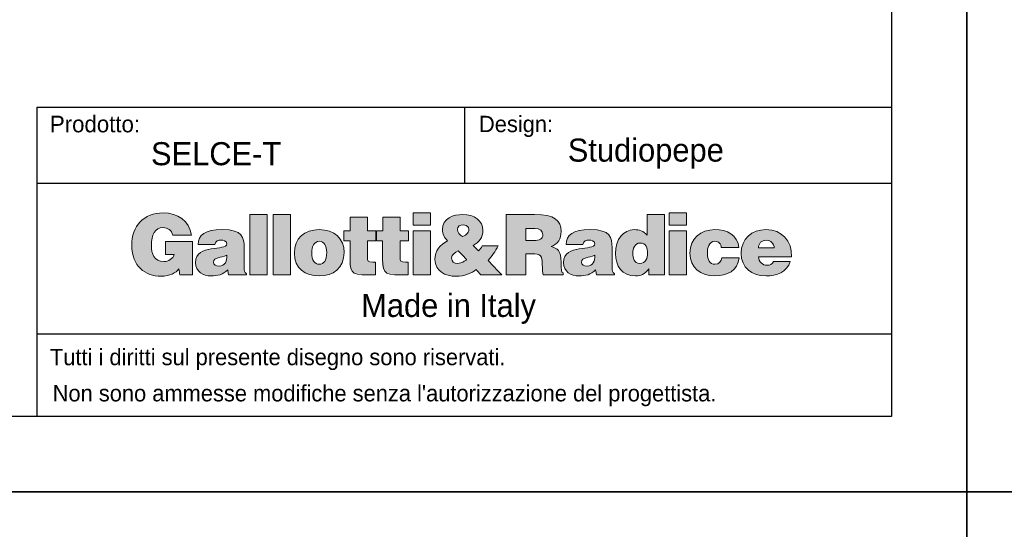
# Model space of a CAD drawing. Header units: millimetres. Extents: x -2064 to 15610, y -1415 to 32635.
# Tile 36 of 67: x 5078 to 6840, y 20342 to 21254. Entities that reach past the tile are written whole.
import ezdxf

# ---------------------------------------------------------------- set-up
doc = ezdxf.new("R2010")
doc.units = ezdxf.units.MM
doc.header["$LTSCALE"] = 15
doc.layers.get('Defpoints').update_dxf_attribs({"color": 124})
doc.layers.add('ANNOTAZIONI', color=252, linetype='Continuous')
doc.styles.get("Standard").update_dxf_attribs({"font": 'GOTHIC.TTF'})

# ---------------------------------------------------------------- blocks, each defined once
blk = doc.blocks.new('logo_punti di controllo')
at = {"layer": 'ANNOTAZIONI'}
h = blk.add_hatch(color=0, dxfattribs=at)
edge = h.paths.add_edge_path(flags=0)
edge.add_line((282.1, 30.6), (282.1, 106.9))
edge.add_line((282.1, 106.9), (220.2, 106.9))
edge.add_line((220.2, 106.9), (220.2, 77))
edge.add_line((220.2, 77), (240.1, 77))
edge.add_spline(control_points=[(240.1, 77), (237.8, 67.4), (226.1, 61.1), (216.9, 61.1), (194.1, 61.1), (188, 78.9), (188, 98.5), (188, 122.8), (196.4, 138.9), (214.3, 138.9), (225.9, 138.9), (234.2, 132.8), (237.4, 121.5)], knot_values=[31.661, 31.661, 31.661, 31.661, 32.661, 32.661, 32.661, 33.661, 33.661, 33.661, 34.661, 34.661, 34.661, 35.661, 35.661, 35.661, 35.661], weights=[1, 1, 1, 1, 1, 1, 1, 1, 1, 1, 1, 1, 1], degree=3, periodic=0)
edge.add_line((237.4, 121.5), (280.3, 121.5))
edge.add_spline(control_points=[(280.3, 121.5), (274.8, 155.4), (248.2, 172.6), (215, 172.6), (170.4, 172.6), (142.8, 142.3), (142.8, 98.3), (142.8, 50.2), (174.4, 27.4), (209.7, 27.4), (231.3, 27.4), (243.8, 35.4), (251.2, 44.2)], knot_values=[47.825, 47.825, 47.825, 47.825, 48.825, 48.825, 48.825, 49.825, 49.825, 49.825, 50.825, 50.825, 50.825, 51.825, 51.825, 51.825, 51.825], weights=[1, 1, 1, 1, 1, 1, 1, 1, 1, 1, 1, 1, 1], degree=3, periodic=0)
edge.add_line((251.2, 44.2), (253, 30.6))
edge.add_line((253, 30.6), (282.1, 30.6))
for points in [[(454, 31), (454, 169), (414.1, 169), (414.1, 31)], [(507.5, 31), (507.5, 169), (467.7, 169), (467.7, 31)], [(788.5, 172.6), (788.5, 144.3), (828.3, 144.3), (828.3, 172.6)], [(1376.1, 172.6), (1376.1, 144.3), (1415.9, 144.3), (1415.9, 172.6)], [(828.3, 31), (828.3, 131.4), (788.5, 131.4), (788.5, 31)], [(1415.9, 31), (1415.9, 131.4), (1376.1, 131.4), (1376.1, 31)]]:
    blk.add_hatch(color=0, dxfattribs=at).paths.add_polyline_path(points, flags=0)
h = blk.add_hatch(color=0, dxfattribs=at)
edge = h.paths.add_edge_path(flags=0)
edge.add_line((702.4, 31), (702.4, 59.6))
edge.add_spline(control_points=[(702.4, 59.6), (700.3, 59.6), (698.2, 59.6), (696.1, 59.6), (685, 59.6), (683.6, 62.8), (683.6, 72), (683.6, 84.2), (683.6, 96.3), (683.6, 108.4)], knot_values=[0, 0, 0, 0, 1.792, 1.792, 1.792, 2.792, 2.792, 2.792, 13.111, 13.111, 13.111, 13.111], weights=[1, 1, 1, 1, 1, 1, 1, 1, 1, 1], degree=3, periodic=0)
edge.add_line((683.6, 108.4), (702.8, 108.4))
edge.add_line((702.8, 108.4), (702.8, 131.4))
edge.add_line((702.8, 131.4), (683.6, 131.4))
edge.add_line((683.6, 131.4), (683.6, 162.6))
edge.add_line((683.6, 162.6), (644.3, 162.6))
edge.add_line((644.3, 162.6), (644.3, 131.4))
edge.add_line((644.3, 131.4), (629.6, 131.4))
edge.add_line((629.6, 131.4), (629.6, 108.4))
edge.add_line((629.6, 108.4), (643.8, 108.4))
edge.add_spline(control_points=[(643.8, 108.4), (643.8, 94.4), (643.8, 80.5), (643.8, 66.5), (643.8, 31.8), (650.1, 28.2), (702.4, 31)], knot_values=[74.044, 74.044, 74.044, 74.044, 85.937, 85.937, 85.937, 86.937, 86.937, 86.937, 86.937], weights=[1, 1, 1, 1, 1, 1, 1], degree=3, periodic=0)
h = blk.add_hatch(color=0, dxfattribs=at)
edge = h.paths.add_edge_path(flags=0)
edge.add_line((777.2, 31), (777.2, 59.6))
edge.add_spline(control_points=[(777.2, 59.6), (775.1, 59.6), (773, 59.6), (770.9, 59.6), (759.8, 59.6), (758.5, 62.8), (758.5, 72), (758.5, 84.2), (758.5, 96.3), (758.5, 108.4)], knot_values=[0, 0, 0, 0, 1.792, 1.792, 1.792, 2.792, 2.792, 2.792, 13.111, 13.111, 13.111, 13.111], weights=[1, 1, 1, 1, 1, 1, 1, 1, 1, 1], degree=3, periodic=0)
edge.add_line((758.5, 108.4), (777.6, 108.4))
edge.add_line((777.6, 108.4), (777.6, 131.4))
edge.add_line((777.6, 131.4), (758.5, 131.4))
edge.add_line((758.5, 131.4), (758.5, 162.6))
edge.add_line((758.5, 162.6), (719.2, 162.6))
edge.add_line((719.2, 162.6), (719.2, 131.4))
edge.add_line((719.2, 131.4), (704.4, 131.4))
edge.add_line((704.4, 131.4), (704.4, 108.4))
edge.add_line((704.4, 108.4), (718.6, 108.4))
edge.add_spline(control_points=[(718.6, 108.4), (718.6, 94.4), (718.6, 80.5), (718.6, 66.5), (718.6, 31.8), (724.9, 28.2), (777.2, 31)], knot_values=[74.041, 74.041, 74.041, 74.041, 85.934, 85.934, 85.934, 86.934, 86.934, 86.934, 86.934], weights=[1, 1, 1, 1, 1, 1, 1], degree=3, periodic=0)
h = blk.add_hatch(color=0, dxfattribs=at)
edge = h.paths.add_edge_path(flags=0)
edge.add_line((933, 42.7), (943.9, 31))
edge.add_line((943.9, 31), (991.8, 31))
edge.add_line((991.8, 31), (960.4, 63.4))
edge.add_spline(control_points=[(960.4, 63.4), (969.8, 73.4), (977.2, 84.9), (983.6, 96.9)], knot_values=[26.367462, 26.367462, 26.367462, 26.367462, 27.367462, 27.367462, 27.367462, 27.367462], weights=[1, 1, 1, 1], degree=3, periodic=0)
edge.add_line((983.6, 96.9), (947.2, 96.9))
edge.add_spline(control_points=[(947.2, 96.9), (944.9, 92.5), (942, 88.7), (938.2, 85.4)], knot_values=[37.686462, 37.686462, 37.686462, 37.686462, 38.686462, 38.686462, 38.686462, 38.686462], weights=[1, 1, 1, 1], degree=3, periodic=0)
edge.add_line((938.2, 85.4), (926.3, 97.7))
edge.add_spline(control_points=[(926.3, 97.7), (940.3, 105.4), (948.7, 116.1), (948.7, 132.6), (948.7, 154.8), (928.2, 169), (902.7, 169), (880.9, 169), (855.8, 160.3), (855.8, 134.5), (855.8, 123.8), (860.6, 116.1), (867.7, 108.6)], knot_values=[43.525807, 43.525807, 43.525807, 43.525807, 44.525807, 44.525807, 44.525807, 45.525807, 45.525807, 45.525807, 46.525807, 46.525807, 46.525807, 47.525807, 47.525807, 47.525807, 47.525807], weights=[1, 1, 1, 1, 1, 1, 1, 1, 1, 1, 1, 1, 1], degree=3, periodic=0)
edge.add_spline(control_points=[(867.7, 108.6), (850.2, 99.8), (838.7, 86), (838.7, 65.7), (838.7, 39.1), (862.1, 27.4), (887.4, 27.4), (905.4, 27.4), (923.8, 34.9), (933, 42.7)], knot_values=[47.525807, 47.525807, 47.525807, 47.525807, 48.525807, 48.525807, 48.525807, 49.525807, 49.525807, 49.525807, 50.525807, 50.525807, 50.525807, 50.525807], weights=[1, 1, 1, 1, 1, 1, 1, 1, 1, 1], degree=3, periodic=0)
edge = h.paths.add_edge_path(flags=0)
edge.add_line((892, 85.8), (909.8, 67))
edge.add_spline(control_points=[(909.8, 67), (912.3, 64.4), (911.3, 64.9), (905.8, 61.7)], knot_values=[0, 0, 0, 0, 1, 1, 1, 1], weights=[1, 1, 1, 1], degree=3, periodic=0)
edge.add_spline(control_points=[(905.8, 61.7), (902, 59.4), (894.9, 56.7), (890.5, 56.7), (882.6, 56.7), (877, 61.1), (877, 69.3), (877, 77.2), (884.5, 82), (892, 85.8)], knot_values=[1, 1, 1, 1, 2, 2, 2, 3, 3, 3, 4, 4, 4, 4], weights=[1, 1, 1, 1, 1, 1, 1, 1, 1, 1], degree=3, periodic=0)
edge = h.paths.add_edge_path(flags=0)
edge.add_spline(control_points=[(902, 118.6), (895.4, 123), (890.3, 127.8), (890.3, 134.7), (890.3, 142.3), (897, 145), (903.7, 145)], knot_values=[2, 2, 2, 2, 3, 3, 3, 4, 4, 4, 4], weights=[1, 1, 1, 1, 1, 1, 1], degree=3, periodic=0)
edge.add_spline(control_points=[(903.7, 145), (908.1, 145), (913.6, 143.1), (915.6, 138.9)], knot_values=[0, 0, 0, 0, 1, 1, 1, 1], weights=[1, 1, 1, 1], degree=3, periodic=0)
edge.add_spline(control_points=[(915.6, 138.9), (919, 127.6), (911, 122.8), (902, 118.6)], knot_values=[1, 1, 1, 1, 2, 2, 2, 2], weights=[1, 1, 1, 1], degree=3, periodic=0)
h = blk.add_hatch(color=0, dxfattribs=at)
edge = h.paths.add_edge_path(flags=0)
edge.add_line((1047.1, 79.1), (1060.9, 79.1))
edge.add_spline(control_points=[(1060.9, 79.1), (1082, 79.1), (1085, 73.2), (1085, 55.2), (1085, 42.9), (1086.2, 34.1), (1087.3, 31)], knot_values=[0, 0, 0, 0, 1, 1, 1, 2, 2, 2, 2], weights=[1, 1, 1, 1, 1, 1, 1], degree=3, periodic=0)
edge.add_line((1087.3, 31), (1133.1, 31))
edge.add_line((1133.1, 31), (1133.1, 35.2))
edge.add_spline(control_points=[(1133.1, 35.2), (1127.8, 35.2), (1128.3, 41.4), (1128.3, 59.4), (1128.3, 87.2), (1119.5, 90.6), (1105, 96)], knot_values=[16.174, 16.174, 16.174, 16.174, 17.174, 17.174, 17.174, 18.174, 18.174, 18.174, 18.174], weights=[1, 1, 1, 1, 1, 1, 1], degree=3, periodic=0)
edge.add_spline(control_points=[(1105, 96), (1121.1, 100.4), (1128.2, 113.8), (1128.2, 129.7), (1128.2, 156.5), (1113, 169), (1067, 169), (1045.3, 169), (1023.6, 169), (1001.9, 169)], knot_values=[18.174, 18.174, 18.174, 18.174, 19.174, 19.174, 19.174, 20.174, 20.174, 20.174, 38.639, 38.639, 38.639, 38.639], weights=[1, 1, 1, 1, 1, 1, 1, 1, 1, 1], degree=3, periodic=0)
edge.add_line((1001.9, 169), (1001.9, 31))
edge.add_line((1001.9, 31), (1047.1, 31))
edge.add_line((1047.1, 31), (1047.1, 79.1))
edge = h.paths.add_edge_path(flags=0)
edge.add_line((1047.1, 109.4), (1047.1, 136.8))
edge.add_spline(control_points=[(1047.1, 136.8), (1054.1, 136.8), (1061.2, 136.8), (1068.2, 136.8), (1078.7, 136.8), (1086.4, 132.2), (1086.4, 122.4), (1086.4, 112.8), (1078.9, 109.4), (1064.9, 109.4), (1059, 109.4), (1053, 109.4), (1047.1, 109.4)], knot_values=[0, 0, 0, 0, 5.974, 5.974, 5.974, 6.974, 6.974, 6.974, 7.974, 7.974, 7.974, 13.024, 13.024, 13.024, 13.024], weights=[1, 1, 1, 1, 1, 1, 1, 1, 1, 1, 1, 1, 1], degree=3, periodic=0)
h = blk.add_hatch(color=0, dxfattribs=at)
edge = h.paths.add_edge_path(flags=0)
edge.add_line((1329.4, 31), (1365.2, 31))
edge.add_line((1365.2, 31), (1365.2, 169))
edge.add_line((1365.2, 169), (1325.4, 169))
edge.add_line((1325.4, 169), (1325.4, 121.3))
edge.add_spline(control_points=[(1325.4, 121.3), (1316.9, 131.2), (1308.1, 134.3), (1295.5, 134.3), (1271.5, 134.3), (1253, 112.6), (1253, 79.3), (1253, 51), (1268.3, 28.2), (1298.6, 28.2), (1311.4, 28.2), (1320, 32.2), (1329.4, 44.4)], knot_values=[63.921, 63.921, 63.921, 63.921, 64.921, 64.921, 64.921, 65.921, 65.921, 65.921, 66.921, 66.921, 66.921, 67.921, 67.921, 67.921, 67.921], weights=[1, 1, 1, 1, 1, 1, 1, 1, 1, 1, 1, 1, 1], degree=3, periodic=0)
edge.add_line((1329.4, 44.4), (1329.4, 31))
edge = h.paths.add_edge_path(flags=0)
edge.add_spline(control_points=[(1309.7, 103.5), (1322.9, 103.5), (1326.7, 91.4), (1326.7, 80.3), (1326.7, 68.6), (1322.3, 56.9), (1308.5, 56.9)], knot_values=[2, 2, 2, 2, 3, 3, 3, 4, 4, 4, 4], weights=[1, 1, 1, 1, 1, 1, 1], degree=3, periodic=0)
edge.add_spline(control_points=[(1308.5, 56.9), (1295.5, 56.9), (1292.8, 69.2), (1292.8, 79.7), (1292.8, 90.8), (1296.4, 103.5), (1309.7, 103.5)], knot_values=[0, 0, 0, 0, 1, 1, 1, 2, 2, 2, 2], weights=[1, 1, 1, 1, 1, 1, 1], degree=3, periodic=0)
h = blk.add_hatch(color=0, dxfattribs=at)
edge = h.paths.add_edge_path(flags=0)
edge.add_line((364.9, 31), (406.1, 31))
edge.add_line((406.1, 31), (406.1, 32.9))
edge.add_spline(control_points=[(406.1, 32.9), (401, 37.2), (400.8, 40), (400.8, 45.8), (400.8, 61.4), (400.8, 77.1), (400.8, 92.7), (400.8, 116.7), (397.9, 134.3), (350.4, 134.3), (310.7, 134.3), (295.6, 121.8), (295.6, 100.6)], knot_values=[0.543, 0.543, 0.543, 0.543, 1.543, 1.543, 1.543, 14.848, 14.848, 14.848, 15.848, 15.848, 15.848, 16.848, 16.848, 16.848, 16.848], weights=[1, 1, 1, 1, 1, 1, 1, 1, 1, 1, 1, 1, 1], degree=3, periodic=0)
edge.add_line((295.6, 100.6), (333.9, 100.6))
edge.add_spline(control_points=[(333.9, 100.6), (334.9, 109.2), (342.3, 110.3), (347.9, 110.3), (352.1, 110.3), (360.9, 109.4), (360.9, 102.1), (360.9, 83.3), (289.5, 104), (289.5, 58.4), (289.5, 37.5), (306.3, 28.2), (325.3, 28.2), (340.2, 28.2), (351.7, 31.2), (363, 41.8)], knot_values=[27.71, 27.71, 27.71, 27.71, 28.71, 28.71, 28.71, 29.71, 29.71, 29.71, 30.71, 30.71, 30.71, 31.71, 31.71, 31.71, 32.71, 32.71, 32.71, 32.71], weights=[1, 1, 1, 1, 1, 1, 1, 1, 1, 1, 1, 1, 1, 1, 1, 1], degree=3, periodic=0)
edge.add_line((363, 41.8), (364.9, 31))
edge = h.paths.add_edge_path(flags=0)
edge.add_spline(control_points=[(360.9, 75.5), (361.9, 61.7), (357.3, 50.8), (343.3, 50.8)], knot_values=[2, 2, 2, 2, 3, 3, 3, 3], weights=[1, 1, 1, 1], degree=3, periodic=0)
edge.add_spline(control_points=[(343.3, 50.8), (335.4, 50.8), (330.6, 54.2), (330.6, 59.2), (330.6, 72.2), (347.9, 69.2), (360.9, 75.5)], knot_values=[0, 0, 0, 0, 1, 1, 1, 2, 2, 2, 2], weights=[1, 1, 1, 1, 1, 1, 1], degree=3, periodic=0)
h = blk.add_hatch(color=0, dxfattribs=at)
edge = h.paths.add_edge_path(flags=0)
edge.add_spline(control_points=[(630.2, 82.2), (630.2, 113.4), (608.4, 134.3), (572.9, 134.3), (539, 134.3), (516, 114.9), (516, 80.1)], knot_values=[2, 2, 2, 2, 3, 3, 3, 4, 4, 4, 4], weights=[1, 1, 1, 1, 1, 1, 1], degree=3, periodic=0)
edge.add_spline(control_points=[(516, 80.1), (516, 45.8), (540.9, 28.2), (573.1, 28.2), (605.3, 28.2), (630.2, 45.4), (630.2, 82.2)], knot_values=[0, 0, 0, 0, 1, 1, 1, 2, 2, 2, 2], weights=[1, 1, 1, 1, 1, 1, 1], degree=3, periodic=0)
edge = h.paths.add_edge_path(flags=0)
edge.add_spline(control_points=[(573.1, 55), (563, 55), (555.9, 63.2), (555.9, 82.2), (555.9, 93.5), (559.9, 107.5), (573.5, 107.5)], knot_values=[2, 2, 2, 2, 3, 3, 3, 4, 4, 4, 4], weights=[1, 1, 1, 1, 1, 1, 1], degree=3, periodic=0)
edge.add_spline(control_points=[(573.5, 107.5), (583.8, 108), (590.4, 96.9), (590.4, 82.2), (590.4, 63.2), (583.8, 55), (573.1, 55)], knot_values=[0, 0, 0, 0, 1, 1, 1, 2, 2, 2, 2], weights=[1, 1, 1, 1, 1, 1, 1], degree=3, periodic=0)
h = blk.add_hatch(color=0, dxfattribs=at)
edge = h.paths.add_edge_path(flags=0)
edge.add_line((1209.3, 31), (1250.5, 31))
edge.add_line((1250.5, 31), (1250.5, 32.9))
edge.add_spline(control_points=[(1250.5, 32.9), (1245.3, 37.2), (1245.1, 40), (1245.1, 45.8), (1245.1, 61.4), (1245.1, 77.1), (1245.1, 92.7), (1245.1, 116.7), (1242.3, 134.3), (1194.8, 134.3), (1155.1, 134.3), (1140, 121.8), (1140, 100.6)], knot_values=[0.543, 0.543, 0.543, 0.543, 1.543, 1.543, 1.543, 14.848, 14.848, 14.848, 15.848, 15.848, 15.848, 16.848, 16.848, 16.848, 16.848], weights=[1, 1, 1, 1, 1, 1, 1, 1, 1, 1, 1, 1, 1], degree=3, periodic=0)
edge.add_line((1140, 100.6), (1178.3, 100.6))
edge.add_spline(control_points=[(1178.3, 100.6), (1179.2, 109.2), (1186.7, 110.3), (1192.3, 110.3), (1196.5, 110.3), (1205.3, 109.4), (1205.3, 102.1), (1205.3, 83.3), (1133.8, 104), (1133.8, 58.4), (1133.8, 37.5), (1150.7, 28.2), (1169.7, 28.2), (1184.6, 28.2), (1196.1, 31.2), (1207.4, 41.8)], knot_values=[27.709, 27.709, 27.709, 27.709, 28.709, 28.709, 28.709, 29.709, 29.709, 29.709, 30.709, 30.709, 30.709, 31.709, 31.709, 31.709, 32.709, 32.709, 32.709, 32.709], weights=[1, 1, 1, 1, 1, 1, 1, 1, 1, 1, 1, 1, 1, 1, 1, 1], degree=3, periodic=0)
edge.add_line((1207.4, 41.8), (1209.3, 31))
edge = h.paths.add_edge_path(flags=0)
edge.add_spline(control_points=[(1205.3, 75.5), (1206.2, 61.7), (1201.6, 50.8), (1187.7, 50.8)], knot_values=[2, 2, 2, 2, 3, 3, 3, 3], weights=[1, 1, 1, 1], degree=3, periodic=0)
edge.add_spline(control_points=[(1187.7, 50.8), (1179.8, 50.8), (1175, 54.2), (1175, 59.2), (1175, 72.2), (1192.3, 69.2), (1205.3, 75.5)], knot_values=[0, 0, 0, 0, 1, 1, 1, 2, 2, 2, 2], weights=[1, 1, 1, 1, 1, 1, 1], degree=3, periodic=0)
h = blk.add_hatch(color=0, dxfattribs=at)
edge = h.paths.add_edge_path(flags=0)
edge.add_line((1495.7, 93.1), (1536.2, 93.1))
edge.add_spline(control_points=[(1536.2, 93.1), (1533.3, 122.8), (1508, 134.3), (1481.2, 134.3), (1448, 134.3), (1423.9, 114.6), (1423.9, 80.3), (1423.9, 46.4), (1448.8, 28.2), (1481.2, 28.2), (1509, 28.2), (1533.5, 39.5), (1536.9, 69.9)], knot_values=[0, 0, 0, 0, 1, 1, 1, 2, 2, 2, 3, 3, 3, 4, 4, 4, 4], weights=[1, 1, 1, 1, 1, 1, 1, 1, 1, 1, 1, 1, 1], degree=3, periodic=0)
edge.add_line((1536.9, 69.9), (1496.7, 69.9))
edge.add_spline(control_points=[(1496.7, 69.9), (1495.5, 62.1), (1491.5, 55), (1481.2, 55), (1469.5, 55), (1463.7, 64.9), (1463.7, 80.1), (1463.7, 92), (1466.2, 107.5), (1481.2, 107.5), (1485.6, 107.5), (1489, 106.1), (1491.5, 103.5)], knot_values=[15.404, 15.404, 15.404, 15.404, 16.404, 16.404, 16.404, 17.404, 17.404, 17.404, 18.404, 18.404, 18.404, 19.404, 19.404, 19.404, 19.404], weights=[1, 1, 1, 1, 1, 1, 1, 1, 1, 1, 1, 1, 1], degree=3, periodic=0)
edge.add_spline(control_points=[(1491.5, 103.5), (1494, 101), (1495.5, 97.5), (1495.7, 93.1)], knot_values=[19.404, 19.404, 19.404, 19.404, 20.404, 20.404, 20.404, 20.404], weights=[1, 1, 1, 1], degree=3, periodic=0)
h = blk.add_hatch(color=0, dxfattribs=at)
edge = h.paths.add_edge_path(flags=0)
edge.add_line((1581.1, 72.2), (1657.2, 72.2))
edge.add_spline(control_points=[(1657.2, 72.2), (1657.8, 108.6), (1635.4, 134.3), (1598.2, 134.3), (1566, 134.3), (1541.3, 113.2), (1541.3, 80.3), (1541.3, 46.5), (1566.2, 28.2), (1598.4, 28.2), (1621.8, 28.2), (1647, 36.4), (1653.9, 61.3)], knot_values=[0, 0, 0, 0, 1, 1, 1, 2, 2, 2, 3, 3, 3, 4, 4, 4, 4], weights=[1, 1, 1, 1, 1, 1, 1, 1, 1, 1, 1, 1, 1], degree=3, periodic=0)
edge.add_line((1653.9, 61.3), (1615.8, 61.3))
edge.add_spline(control_points=[(1615.8, 61.3), (1612.9, 55.4), (1607.2, 52.5), (1600.9, 52.5), (1590.3, 52.5), (1581.1, 60.3), (1581.1, 72.2)], knot_values=[14.806, 14.806, 14.806, 14.806, 15.806, 15.806, 15.806, 16.806, 16.806, 16.806, 16.806], weights=[1, 1, 1, 1, 1, 1, 1], degree=3, periodic=0)
edge = h.paths.add_edge_path(flags=0)
edge.add_line((1617.3, 92.5), (1581.1, 92.5))
edge.add_spline(control_points=[(1581.1, 92.5), (1581.1, 103.3), (1587.8, 110), (1599.7, 110), (1609.1, 110), (1617.3, 101.7), (1617.3, 92.5)], knot_values=[0, 0, 0, 0, 1, 1, 1, 2, 2, 2, 2], weights=[1, 1, 1, 1, 1, 1, 1], degree=3, periodic=0)
at = {"color": 0, "linetype": 'Continuous', "lineweight": 18}
for points, knots in [([(280.3, 121.5), (274.8, 155.4), (248.2, 172.6), (215, 172.6), (170.4, 172.6), (142.8, 142.3), (142.8, 98.3), (142.8, 50.2), (174.4, 27.4), (209.7, 27.4), (231.3, 27.4), (243.8, 35.4), (251.2, 44.2)], [47.825, 47.825, 47.825, 47.825, 48.825, 48.825, 48.825, 49.825, 49.825, 49.825, 50.825, 50.825, 50.825, 51.825, 51.825, 51.825, 51.825]), ([(926.3, 97.7), (940.3, 105.4), (948.7, 116.1), (948.7, 132.6), (948.7, 154.8), (928.2, 169), (902.7, 169), (880.9, 169), (855.8, 160.3), (855.8, 134.5), (855.8, 123.8), (860.6, 116.1), (867.7, 108.6)], [43.525807, 43.525807, 43.525807, 43.525807, 44.525807, 44.525807, 44.525807, 45.525807, 45.525807, 45.525807, 46.525807, 46.525807, 46.525807, 47.525807, 47.525807, 47.525807, 47.525807]), ([(1105, 96), (1121.1, 100.4), (1128.2, 113.8), (1128.2, 129.7), (1128.2, 156.5), (1113, 169), (1067, 169), (1045.3, 169), (1023.6, 169), (1001.9, 169)], [18.174, 18.174, 18.174, 18.174, 19.174, 19.174, 19.174, 20.174, 20.174, 20.174, 38.639, 38.639, 38.639, 38.639]), ([(240.1, 77), (237.8, 67.4), (226.1, 61.1), (216.9, 61.1), (194.1, 61.1), (188, 78.9), (188, 98.5), (188, 122.8), (196.4, 138.9), (214.3, 138.9), (225.9, 138.9), (234.2, 132.8), (237.4, 121.5)], [31.661, 31.661, 31.661, 31.661, 32.661, 32.661, 32.661, 33.661, 33.661, 33.661, 34.661, 34.661, 34.661, 35.661, 35.661, 35.661, 35.661]), ([(902, 118.6), (895.4, 123), (890.3, 127.8), (890.3, 134.7), (890.3, 142.3), (897, 145), (903.7, 145)], [2, 2, 2, 2, 3, 3, 3, 4, 4, 4, 4]), ([(1047.1, 136.8), (1054.1, 136.8), (1061.2, 136.8), (1068.2, 136.8), (1078.7, 136.8), (1086.4, 132.2), (1086.4, 122.4), (1086.4, 112.8), (1078.9, 109.4), (1064.9, 109.4), (1059, 109.4), (1053, 109.4), (1047.1, 109.4)], [0, 0, 0, 0, 5.974, 5.974, 5.974, 6.974, 6.974, 6.974, 7.974, 7.974, 7.974, 13.024, 13.024, 13.024, 13.024]), ([(406.1, 32.9), (401, 37.2), (400.8, 40), (400.8, 45.8), (400.8, 61.4), (400.8, 77.1), (400.8, 92.7), (400.8, 116.7), (397.9, 134.3), (350.4, 134.3), (310.7, 134.3), (295.6, 121.8), (295.6, 100.6)], [0.543, 0.543, 0.543, 0.543, 1.543, 1.543, 1.543, 14.848, 14.848, 14.848, 15.848, 15.848, 15.848, 16.848, 16.848, 16.848, 16.848]), ([(630.2, 82.2), (630.2, 113.4), (608.4, 134.3), (572.9, 134.3), (539, 134.3), (516, 114.9), (516, 80.1)], [2, 2, 2, 2, 3, 3, 3, 4, 4, 4, 4]), ([(1250.5, 32.9), (1245.3, 37.2), (1245.1, 40), (1245.1, 45.8), (1245.1, 61.4), (1245.1, 77.1), (1245.1, 92.7), (1245.1, 116.7), (1242.3, 134.3), (1194.8, 134.3), (1155.1, 134.3), (1140, 121.8), (1140, 100.6)], [0.543, 0.543, 0.543, 0.543, 1.543, 1.543, 1.543, 14.848, 14.848, 14.848, 15.848, 15.848, 15.848, 16.848, 16.848, 16.848, 16.848]), ([(1325.4, 121.3), (1316.9, 131.2), (1308.1, 134.3), (1295.5, 134.3), (1271.5, 134.3), (1253, 112.6), (1253, 79.3), (1253, 51), (1268.3, 28.2), (1298.6, 28.2), (1311.4, 28.2), (1320, 32.2), (1329.4, 44.4)], [63.921, 63.921, 63.921, 63.921, 64.921, 64.921, 64.921, 65.921, 65.921, 65.921, 66.921, 66.921, 66.921, 67.921, 67.921, 67.921, 67.921]), ([(1536.2, 93.1), (1533.3, 122.8), (1508, 134.3), (1481.2, 134.3), (1448, 134.3), (1423.9, 114.6), (1423.9, 80.3), (1423.9, 46.4), (1448.8, 28.2), (1481.2, 28.2), (1509, 28.2), (1533.5, 39.5), (1536.9, 69.9)], [0, 0, 0, 0, 1, 1, 1, 2, 2, 2, 3, 3, 3, 4, 4, 4, 4]), ([(1657.2, 72.2), (1657.8, 108.6), (1635.4, 134.3), (1598.2, 134.3), (1566, 134.3), (1541.3, 113.2), (1541.3, 80.3), (1541.3, 46.5), (1566.2, 28.2), (1598.4, 28.2), (1621.8, 28.2), (1647, 36.4), (1653.9, 61.3)], [0, 0, 0, 0, 1, 1, 1, 2, 2, 2, 3, 3, 3, 4, 4, 4, 4]), ([(333.9, 100.6), (334.9, 109.2), (342.3, 110.3), (347.9, 110.3), (352.1, 110.3), (360.9, 109.4), (360.9, 102.1), (360.9, 83.3), (289.5, 104), (289.5, 58.4), (289.5, 37.5), (306.3, 28.2), (325.3, 28.2), (340.2, 28.2), (351.7, 31.2), (363, 41.8)], [27.71, 27.71, 27.71, 27.71, 28.71, 28.71, 28.71, 29.71, 29.71, 29.71, 30.71, 30.71, 30.71, 31.71, 31.71, 31.71, 32.71, 32.71, 32.71, 32.71]), ([(573.1, 55), (563, 55), (555.9, 63.2), (555.9, 82.2), (555.9, 93.5), (559.9, 107.5), (573.5, 107.5)], [2, 2, 2, 2, 3, 3, 3, 4, 4, 4, 4]), ([(573.5, 107.5), (583.8, 108), (590.4, 96.9), (590.4, 82.2), (590.4, 63.2), (583.8, 55), (573.1, 55)], [0, 0, 0, 0, 1, 1, 1, 2, 2, 2, 2]), ([(643.8, 108.4), (643.8, 94.4), (643.8, 80.5), (643.8, 66.5), (643.8, 31.8), (650.1, 28.2), (702.4, 31)], [74.044, 74.044, 74.044, 74.044, 85.937, 85.937, 85.937, 86.937, 86.937, 86.937, 86.937]), ([(702.4, 59.6), (700.3, 59.6), (698.2, 59.6), (696.1, 59.6), (685, 59.6), (683.6, 62.8), (683.6, 72), (683.6, 84.2), (683.6, 96.3), (683.6, 108.4)], [0, 0, 0, 0, 1.792, 1.792, 1.792, 2.792, 2.792, 2.792, 13.111, 13.111, 13.111, 13.111]), ([(718.6, 108.4), (718.6, 94.4), (718.6, 80.5), (718.6, 66.5), (718.6, 31.8), (724.9, 28.2), (777.2, 31)], [74.041, 74.041, 74.041, 74.041, 85.934, 85.934, 85.934, 86.934, 86.934, 86.934, 86.934]), ([(777.2, 59.6), (775.1, 59.6), (773, 59.6), (770.9, 59.6), (759.8, 59.6), (758.5, 62.8), (758.5, 72), (758.5, 84.2), (758.5, 96.3), (758.5, 108.4)], [0, 0, 0, 0, 1.792, 1.792, 1.792, 2.792, 2.792, 2.792, 13.111, 13.111, 13.111, 13.111]), ([(867.7, 108.6), (850.2, 99.8), (838.7, 86), (838.7, 65.7), (838.7, 39.1), (862.1, 27.4), (887.4, 27.4), (905.4, 27.4), (923.8, 34.9), (933, 42.7)], [47.525807, 47.525807, 47.525807, 47.525807, 48.525807, 48.525807, 48.525807, 49.525807, 49.525807, 49.525807, 50.525807, 50.525807, 50.525807, 50.525807]), ([(1133.1, 35.2), (1127.8, 35.2), (1128.3, 41.4), (1128.3, 59.4), (1128.3, 87.2), (1119.5, 90.6), (1105, 96)], [16.174, 16.174, 16.174, 16.174, 17.174, 17.174, 17.174, 18.174, 18.174, 18.174, 18.174]), ([(1178.3, 100.6), (1179.2, 109.2), (1186.7, 110.3), (1192.3, 110.3), (1196.5, 110.3), (1205.3, 109.4), (1205.3, 102.1), (1205.3, 83.3), (1133.8, 104), (1133.8, 58.4), (1133.8, 37.5), (1150.7, 28.2), (1169.7, 28.2), (1184.6, 28.2), (1196.1, 31.2), (1207.4, 41.8)], [27.709, 27.709, 27.709, 27.709, 28.709, 28.709, 28.709, 29.709, 29.709, 29.709, 30.709, 30.709, 30.709, 31.709, 31.709, 31.709, 32.709, 32.709, 32.709, 32.709]), ([(1308.5, 56.9), (1295.5, 56.9), (1292.8, 69.2), (1292.8, 79.7), (1292.8, 90.8), (1296.4, 103.5), (1309.7, 103.5)], [0, 0, 0, 0, 1, 1, 1, 2, 2, 2, 2]), ([(1309.7, 103.5), (1322.9, 103.5), (1326.7, 91.4), (1326.7, 80.3), (1326.7, 68.6), (1322.3, 56.9), (1308.5, 56.9)], [2, 2, 2, 2, 3, 3, 3, 4, 4, 4, 4]), ([(1496.7, 69.9), (1495.5, 62.1), (1491.5, 55), (1481.2, 55), (1469.5, 55), (1463.7, 64.9), (1463.7, 80.1), (1463.7, 92), (1466.2, 107.5), (1481.2, 107.5), (1485.6, 107.5), (1489, 106.1), (1491.5, 103.5)], [15.404, 15.404, 15.404, 15.404, 16.404, 16.404, 16.404, 17.404, 17.404, 17.404, 18.404, 18.404, 18.404, 19.404, 19.404, 19.404, 19.404]), ([(1581.1, 92.5), (1581.1, 103.3), (1587.8, 110), (1599.7, 110), (1609.1, 110), (1617.3, 101.7), (1617.3, 92.5)], [0, 0, 0, 0, 1, 1, 1, 2, 2, 2, 2]), ([(343.3, 50.8), (335.4, 50.8), (330.6, 54.2), (330.6, 59.2), (330.6, 72.2), (347.9, 69.2), (360.9, 75.5)], [0, 0, 0, 0, 1, 1, 1, 2, 2, 2, 2]), ([(516, 80.1), (516, 45.8), (540.9, 28.2), (573.1, 28.2), (605.3, 28.2), (630.2, 45.4), (630.2, 82.2)], [0, 0, 0, 0, 1, 1, 1, 2, 2, 2, 2]), ([(905.8, 61.7), (902, 59.4), (894.9, 56.7), (890.5, 56.7), (882.6, 56.7), (877, 61.1), (877, 69.3), (877, 77.2), (884.5, 82), (892, 85.8)], [1, 1, 1, 1, 2, 2, 2, 3, 3, 3, 4, 4, 4, 4]), ([(1060.9, 79.1), (1082, 79.1), (1085, 73.2), (1085, 55.2), (1085, 42.9), (1086.2, 34.1), (1087.3, 31)], [0, 0, 0, 0, 1, 1, 1, 2, 2, 2, 2]), ([(1187.7, 50.8), (1179.8, 50.8), (1175, 54.2), (1175, 59.2), (1175, 72.2), (1192.3, 69.2), (1205.3, 75.5)], [0, 0, 0, 0, 1, 1, 1, 2, 2, 2, 2]), ([(1615.8, 61.3), (1612.9, 55.4), (1607.2, 52.5), (1600.9, 52.5), (1590.3, 52.5), (1581.1, 60.3), (1581.1, 72.2)], [14.806, 14.806, 14.806, 14.806, 15.806, 15.806, 15.806, 16.806, 16.806, 16.806, 16.806])]:
    blk.add_open_spline(points, degree=3, knots=knots, dxfattribs=at)
for points, degree in [([(414.1, 169), (414.1, 100), (414.1, 31)], 2), ([(454, 169), (434.1, 169), (414.1, 169)], 2), ([(454, 31), (454, 100), (454, 169)], 2), ([(467.7, 169), (467.7, 100), (467.7, 31)], 2), ([(507.5, 169), (487.6, 169), (467.7, 169)], 2), ([(507.5, 31), (507.5, 100), (507.5, 169)], 2), ([(644.3, 162.6), (644.3, 152.2), (644.3, 141.8), (644.3, 131.4)], 3), ([(683.6, 162.6), (670.5, 162.6), (657.4, 162.6), (644.3, 162.6)], 3), ([(683.6, 131.4), (683.6, 141.8), (683.6, 152.2), (683.6, 162.6)], 3), ([(719.2, 162.6), (719.2, 152.2), (719.2, 141.8), (719.2, 131.4)], 3), ([(758.5, 162.6), (745.4, 162.6), (732.3, 162.6), (719.2, 162.6)], 3), ([(758.5, 131.4), (758.5, 141.8), (758.5, 152.2), (758.5, 162.6)], 3), ([(788.5, 172.6), (788.5, 158.4), (788.5, 144.3)], 2), ([(828.3, 172.6), (808.4, 172.6), (788.5, 172.6)], 2), ([(828.3, 144.3), (828.3, 158.4), (828.3, 172.6)], 2), ([(1001.9, 169), (1001.9, 123), (1001.9, 77), (1001.9, 31)], 3), ([(1325.4, 169), (1325.4, 153.1), (1325.4, 137.2), (1325.4, 121.3)], 3), ([(1365.2, 169), (1351.9, 169), (1338.7, 169), (1325.4, 169)], 3), ([(1365.2, 31), (1365.2, 77), (1365.2, 123), (1365.2, 169)], 3), ([(1376.1, 172.6), (1376.1, 158.4), (1376.1, 144.3)], 2), ([(1415.9, 172.6), (1396, 172.6), (1376.1, 172.6)], 2), ([(1415.9, 144.3), (1415.9, 158.4), (1415.9, 172.6)], 2), ([(788.5, 144.3), (808.4, 144.3), (828.3, 144.3)], 2), ([(915.6, 138.9), (919, 127.6), (911, 122.8), (902, 118.6)], 3), ([(903.7, 145), (908.1, 145), (913.6, 143.1), (915.6, 138.9)], 3), ([(1047.1, 109.4), (1047.1, 118.5), (1047.1, 127.7), (1047.1, 136.8)], 3), ([(1376.1, 144.3), (1396, 144.3), (1415.9, 144.3)], 2), ([(237.4, 121.5), (251.7, 121.5), (266, 121.5), (280.3, 121.5)], 3), ([(629.6, 131.4), (629.6, 123.8), (629.6, 116.1), (629.6, 108.4)], 3), ([(644.3, 131.4), (639.4, 131.4), (634.5, 131.4), (629.6, 131.4)], 3), ([(702.8, 131.4), (696.4, 131.4), (690, 131.4), (683.6, 131.4)], 3), ([(702.8, 108.4), (702.8, 116.1), (702.8, 123.8), (702.8, 131.4)], 3), ([(704.4, 131.4), (704.4, 123.8), (704.4, 116.1), (704.4, 108.4)], 3), ([(719.2, 131.4), (714.3, 131.4), (709.3, 131.4), (704.4, 131.4)], 3), ([(777.6, 131.4), (771.2, 131.4), (764.8, 131.4), (758.5, 131.4)], 3), ([(777.6, 108.4), (777.6, 116.1), (777.6, 123.8), (777.6, 131.4)], 3), ([(788.5, 131.4), (788.5, 81.2), (788.5, 31)], 2), ([(828.3, 131.4), (808.4, 131.4), (788.5, 131.4)], 2), ([(828.3, 31), (828.3, 81.2), (828.3, 131.4)], 2), ([(1376.1, 131.4), (1376.1, 81.2), (1376.1, 31)], 2), ([(1415.9, 131.4), (1396, 131.4), (1376.1, 131.4)], 2), ([(1415.9, 31), (1415.9, 81.2), (1415.9, 131.4)], 2), ([(220.2, 106.9), (220.2, 96.9), (220.2, 87), (220.2, 77)], 3), ([(282.1, 106.9), (261.4, 106.9), (240.8, 106.9), (220.2, 106.9)], 3), ([(282.1, 30.6), (282.1, 56.1), (282.1, 81.5), (282.1, 106.9)], 3), ([(295.6, 100.6), (308.4, 100.6), (321.1, 100.6), (333.9, 100.6)], 3), ([(629.6, 108.4), (634.3, 108.4), (639, 108.4), (643.8, 108.4)], 3), ([(683.6, 108.4), (690, 108.4), (696.4, 108.4), (702.8, 108.4)], 3), ([(704.4, 108.4), (709.2, 108.4), (713.9, 108.4), (718.6, 108.4)], 3), ([(758.5, 108.4), (764.8, 108.4), (771.2, 108.4), (777.6, 108.4)], 3), ([(938.2, 85.4), (934.2, 89.5), (930.2, 93.6), (926.3, 97.7)], 3), ([(947.2, 96.9), (944.9, 92.5), (942, 88.7), (938.2, 85.4)], 3), ([(983.6, 96.9), (971.4, 96.9), (959.3, 96.9), (947.2, 96.9)], 3), ([(960.4, 63.4), (969.8, 73.4), (977.2, 84.9), (983.6, 96.9)], 3), ([(1140, 100.6), (1152.7, 100.6), (1165.5, 100.6), (1178.3, 100.6)], 3), ([(1491.5, 103.5), (1494, 101), (1495.5, 97.5), (1495.7, 93.1)], 3), ([(1495.7, 93.1), (1509.2, 93.1), (1522.7, 93.1), (1536.2, 93.1)], 3), ([(1617.3, 92.5), (1605.3, 92.5), (1593.2, 92.5), (1581.1, 92.5)], 3), ([(220.2, 77), (226.8, 77), (233.5, 77), (240.1, 77)], 3), ([(360.9, 75.5), (361.9, 61.7), (357.3, 50.8), (343.3, 50.8)], 3), ([(892, 85.8), (897.9, 79.6), (903.9, 73.3), (909.8, 67)], 3), ([(1047.1, 79.1), (1051.7, 79.1), (1056.3, 79.1), (1060.9, 79.1)], 3), ([(1047.1, 31), (1047.1, 47.1), (1047.1, 63.1), (1047.1, 79.1)], 3), ([(1205.3, 75.5), (1206.2, 61.7), (1201.6, 50.8), (1187.7, 50.8)], 3), ([(1536.9, 69.9), (1523.5, 69.9), (1510.1, 69.9), (1496.7, 69.9)], 3), ([(1581.1, 72.2), (1606.5, 72.2), (1631.8, 72.2), (1657.2, 72.2)], 3), ([(702.4, 31), (702.4, 40.5), (702.4, 50.1), (702.4, 59.6)], 3), ([(777.2, 31), (777.2, 40.5), (777.2, 50.1), (777.2, 59.6)], 3), ([(909.8, 67), (912.3, 64.4), (911.3, 64.9), (905.8, 61.7)], 3), ([(991.8, 31), (981.3, 41.8), (970.9, 52.6), (960.4, 63.4)], 3), ([(1653.9, 61.3), (1641.2, 61.3), (1628.5, 61.3), (1615.8, 61.3)], 3), ([(251.2, 44.2), (251.8, 39.7), (252.4, 35.2), (253, 30.6)], 3), ([(253, 30.6), (262.7, 30.6), (272.4, 30.6), (282.1, 30.6)], 3), ([(363, 41.8), (363.7, 38.2), (364.3, 34.6), (364.9, 31)], 3), ([(364.9, 31), (378.7, 31), (392.4, 31), (406.1, 31)], 3), ([(406.1, 31), (406.1, 31.7), (406.1, 32.3), (406.1, 32.9)], 3), ([(414.1, 31), (434.1, 31), (454, 31)], 2), ([(467.7, 31), (487.6, 31), (507.5, 31)], 2), ([(788.5, 31), (808.4, 31), (828.3, 31)], 2), ([(933, 42.7), (936.6, 38.8), (940.3, 34.9), (943.9, 31)], 3), ([(943.9, 31), (959.9, 31), (975.8, 31), (991.8, 31)], 3), ([(1001.9, 31), (1017, 31), (1032, 31), (1047.1, 31)], 3), ([(1087.3, 31), (1102.6, 31), (1117.9, 31), (1133.1, 31)], 3), ([(1133.1, 31), (1133.1, 32.4), (1133.1, 33.8), (1133.1, 35.2)], 3), ([(1207.4, 41.8), (1208, 38.2), (1208.7, 34.6), (1209.3, 31)], 3), ([(1209.3, 31), (1223, 31), (1236.8, 31), (1250.5, 31)], 3), ([(1250.5, 31), (1250.5, 31.7), (1250.5, 32.3), (1250.5, 32.9)], 3), ([(1329.4, 44.4), (1329.4, 40), (1329.4, 35.5), (1329.4, 31)], 3), ([(1329.4, 31), (1341.3, 31), (1353.3, 31), (1365.2, 31)], 3), ([(1376.1, 31), (1396, 31), (1415.9, 31)], 2)]:
    blk.add_open_spline(points, degree=degree, dxfattribs=at)

msp = doc.modelspace()

# ---------------------------------------------------------------- linework, layer by layer
for p, q in [((5109.135, 20544.089), (5109.135, 21097.133)), ((5109.135, 21097.133), (6638.4, 21097.133)), ((5873.767, 21097.133), (5873.767, 20960.923)), ((6638.4, 20960.923), (5109.135, 20960.923)), ((5109.106, 20691.896), (6638.4, 20691.896))]:
    msp.add_line(p, q)
msp.add_lwpolyline([(-565.841, 25546.967), (6638.4, 25546.967), (6638.4, 20544.089), (-565.841, 20544.089)], close=True)
at = {"layer": 'Defpoints'}
for points in [[(-700.405, 25681.531), (6772.964, 25681.531), (6772.964, 20409.525), (-700.405, 20409.525)], [(6772.964, 25681.531), (14246.332, 25681.531), (14246.332, 20409.525), (6772.964, 20409.525)], [(-700.405, 20409.525), (6772.964, 20409.525), (6772.964, 15137.519), (-700.405, 15137.519)], [(6772.964, 20409.525), (14246.332, 20409.525), (14246.332, 15137.519), (6772.964, 15137.519)]]:
    msp.add_lwpolyline(points, close=True, dxfattribs=at)

# ---------------------------------------------------------------- block references
at = {"color": 251, "true_color": 0x636466, "xscale": 0.7800147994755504, "yscale": 0.7800147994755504, "zscale": 0.7800147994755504}
msp.add_blockref('logo_punti di controllo', (5166.987, 20773.555), dxfattribs=at)

# ---------------------------------------------------------------- texts
at = {"layer": 'ANNOTAZIONI', "color": 18, "true_color": 0x000000, "insert": (5131.984, 21082.135), "char_height": 29.7186, "width": 144.28675, "attachment_point": 1}
msp.add_mtext('Prodotto:', dxfattribs=at)
at = {"layer": 'ANNOTAZIONI', "color": 18, "true_color": 0x000000, "insert": (5899.948, 21081.999), "char_height": 29.2506, "attachment_point": 1}
msp.add_mtext('Design:', dxfattribs=at)
at = {"layer": 'ANNOTAZIONI', "attachment_point": 1}
for s, insert, char_height in [('Studiopepe', (6058.922, 21041.264), 41.2758), ('SELCE-T', (5312.895, 21034.81), 41.2758), ('Made in Italy', (5689.057, 20763.391), 41.27578), ('Tutti i diritti sul presente disegno sono riservati.', (5131.984, 20665.06), 29.25055), ("Non sono ammesse modifiche senza l'autorizzazione del progettista.", (5136.852, 20600.299), 29.25055)]:
    msp.add_mtext(s, dxfattribs=dict(at, insert=insert, char_height=char_height))

doc.saveas('drawing.dxf')
